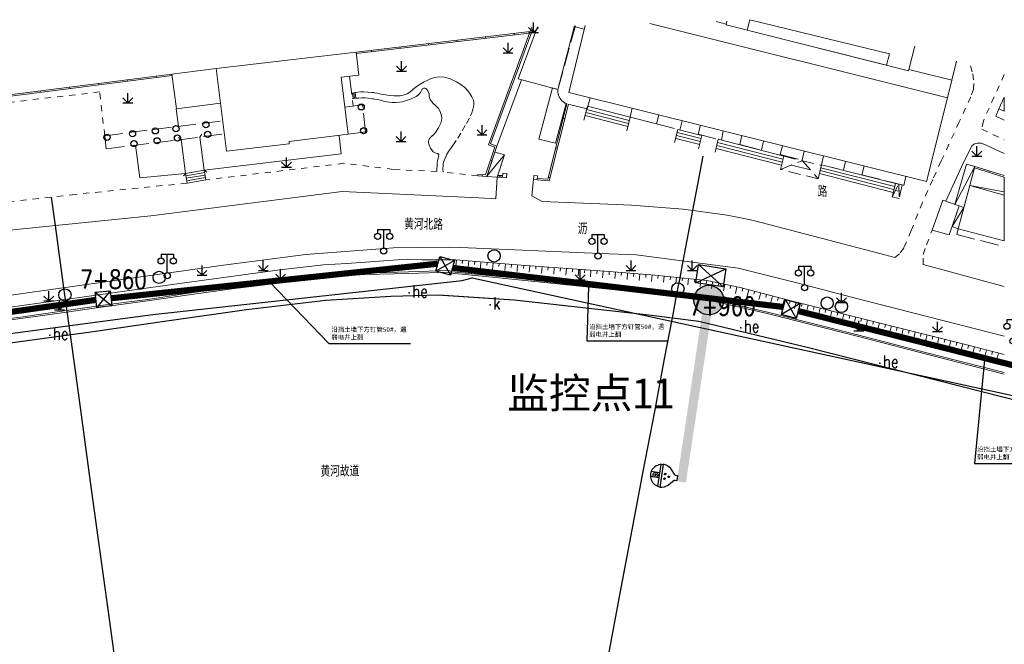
# Model space of a CAD drawing. Extents: x 39527407 to 39530665, y 3786466 to 3790957.
# Tile 36 of 113: x 39528922 to 39529083, y 3788134 to 3788236. Entities that reach past the tile are written whole.
import ezdxf
from ezdxf.enums import TextEntityAlignment as Align

# ---------------------------------------------------------------- set-up
doc = ezdxf.new("R2010")
doc.units = 0
doc.header["$PDSIZE"] = 0.2
for name, pattern in [('X0', [4, 3, -1]), ('X5', [3, 2, -1]), ('X6', [2, 1, -1])]:
    doc.linetypes.add(name, pattern=pattern)
doc.layers.get('0').update_dxf_attribs({"linetype": 'CONTINUOUS'})
for name, color, linetype in [('04-安保监控', 4, 'CONTINUOUS'), ('DLSS', 4, 'CONTINUOUS'), ('JCDL_DMX_F', 30, 'CONTINUOUS'), ('JCDL_JMDD_F', 231, 'CONTINUOUS'), ('JCDL_JMDX_F', 231, 'CONTINUOUS'), ('JCDL_JT_ZJ', 100, 'CONTINUOUS'), ('JCDL_JTD_F', 100, 'CONTINUOUS'), ('JCDL_JTX_F', 100, 'CONTINUOUS'), ('JCDL_SXX_F', 5, 'CONTINUOUS'), ('JMD', 6, 'CONTINUOUS'), ('SXSS', 5, 'CONTINUOUS'), ('ZBTZ', 3, 'CONTINUOUS'), ('zdh', 7, 'CONTINUOUS'), ('断面线', 2, 'CONTINUOUS'), ('水面监控', 7, 'CONTINUOUS'), ('综合管网', 1, 'CONTINUOUS')]:
    doc.layers.add(name, color=color, linetype=linetype)
for name, color, linetype, lineweight in [('JCDL_JMDX', 1, 'CONTINUOUS', 0), ('JCDL_SXX', 5, 'CONTINUOUS', 0), ('JCDL_ZBX', 3, 'CONTINUOUS', 0), ('QT_SYT_ZJ', 7, 'CONTINUOUS', 0), ('TEXTL_ZJ', 7, 'CONTINUOUS', 0)]:
    doc.layers.add(name, color=color, linetype=linetype, lineweight=lineweight)
doc.styles.add('HT', font='simhei.ttf')
doc.styles.add('HZ', font='rs', dxfattribs={"width": 0.8, "bigfont": 'hztxt'})
doc.linetypes.add('10422', pattern='A,2,[150,AAA.SHX,S=1,R=0,X=0,Y=1],2,[177,AAA.SHX,S=1,R=0,X=0,Y=0.8],1e-09', length=4)
doc.linetypes.add('X35', pattern='A,2,[150,AAA.SHX,S=1,R=0,X=0,Y=1],2,[177,AAA.SHX,S=1,R=0,X=0,Y=0.8],1e-09', length=4)
doc.linetypes.add('X67', pattern='A,1,[150,symbolx.shx,S=1,R=0,X=0,Y=1],2,[153,symbolx.shx,S=1,R=0,X=0,Y=0.8],2,[145,symbolx.shx,S=1,R=0,X=0,Y=0],0,[150,symbolx.shx,S=1,R=0,X=0,Y=1],2,[153,symbolx.shx,S=1,R=0,X=0,Y=0.8],2,[150,symbolx.shx,S=1,R=0,X=0,Y=1],0.5,-0.5,[146,symbolx.shx,S=1,R=0,X=0,Y=0],-0.5,0.5,[153,symbolx.shx,S=1,R=0,X=0,Y=0.8],1', length=12)

# ---------------------------------------------------------------- blocks, each defined once
blk = doc.blocks.new('3273002')
at = {"color": 0, "linetype": 'Continuous'}
blk.add_circle((0, 0), 0.5, dxfattribs=at)
blk = doc.blocks.new('5820000')
at = {"color": 0, "linetype": 'Continuous'}
blk.add_circle((0, 0), 1, dxfattribs=at)
blk = doc.blocks.new('9530003')
at = {"color": 0}
for p, q in [((-0.8, 0), (0.8, 0)), ((0, 0), (0, 1.6))]:
    blk.add_line(p, q, dxfattribs=at)
at = {"color": 0, "linetype": 'Continuous'}
for points in [[(0, 0), (-0.8, 0.8)], [(0, 0), (0.8, 0.8)]]:
    blk.add_lwpolyline(points, dxfattribs=at)
blk = doc.blocks.new('3521000')
at = {"color": 0}
for p, q in [((-1, 3.5), (1, 3.5)), ((0, 0.5), (0, 3.5))]:
    blk.add_line(p, q, dxfattribs=at)
at = {"color": 0, "linetype": 'Continuous', "flags": 128}
for points in [[(-1, 3.5), (-1, 2.9)], [(1, 3.5), (1, 2.9)]]:
    blk.add_lwpolyline(points, dxfattribs=at)
at = {"color": 0}
for centre in [(-1, 2.4), (1, 2.4), (0, 0)]:
    blk.add_circle(centre, 0.5, dxfattribs=at)
blk = doc.blocks.new('弱电井')
at = {"layer": '综合管网', "linetype": 'Continuous', "lineweight": 30}
for p, q in [((39505996.61, 3778252.25), (39506001.85, 3778241.73)), ((39506004.49, 3778249.61), (39505993.97, 3778244.37))]:
    blk.add_line(p, q, dxfattribs=at)
blk.add_lwpolyline([(39505996.61, 3778252.25), (39506004.49, 3778249.61), (39506001.85, 3778241.73), (39505993.97, 3778244.37)], close=True, dxfattribs=at)
blk = doc.blocks.new('A$C645879D4')
at = {"layer": '04-安保监控'}
h = blk.add_hatch(color=256, dxfattribs=at)
edge = h.paths.add_edge_path()
edge.add_arc((404, 404), 404, 0, 360)
blk.add_circle((404, 404), 404, dxfattribs=at)
blk = doc.blocks.new('A$C2CD672AE')
at = {"layer": '04-安保监控', "color": 6}
for p, q in [((3.16, 8.38), (1.14, 6.57)), ((3.16, 8.38), (3.16, 9.15)), ((3.16, 9.15), (4.84, 9.15)), ((4.84, 8.38), (4.84, 9.15)), ((4.84, 8.38), (6.85, 6.57)), ((0.1, 4.53), (0, 3.79)), ((0, 3.79), (8, 3.79)), ((0.34, 5.24), (0.1, 4.53)), ((1.14, 6.57), (0.34, 5.24)), ((6.85, 6.57), (7.66, 5.24)), ((7.66, 5.24), (7.9, 4.53)), ((7.9, 4.53), (8, 3.79)), ((0.31, 2.95), (7.69, 2.95)), ((3.16, 2.95), (3.16, 0.09)), ((4.84, 2.95), (4.84, 0.09))]:
    blk.add_line(p, q, dxfattribs=at)
for centre, major_axis, start_param, end_param in [((4, 3.79), (2.68, 2.68), 2.356194, 5.497787), ((3.26, 4.93), (0.188, 0.188), 6.28318530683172, 12.5663706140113), ((4.02, 6.27), (0.188, 0.188), 3.141593, 9.424778), ((4.85, 4.94), (0.188, 0.188), 3.141593, 9.424778), ((4, 1.71), (0.595, 0.595), 5.497787, 11.780972), ((4, 1.71), (0.161, 0.161), 5.497787, 11.780972)]:
    blk.add_ellipse(centre, major_axis=major_axis, ratio=1, start_param=start_param, end_param=end_param, dxfattribs=at)
for points in [[(3.03, 5.07), (3.49, 5.07), (2.99, 4.93), (3.52, 4.93)], [(3.03, 4.8), (3.49, 4.8), (2.99, 4.93), (3.52, 4.93)], [(3.12, 5.16), (3.39, 5.16), (3.03, 5.07), (3.49, 5.07)], [(3.12, 4.7), (3.39, 4.7), (3.03, 4.8), (3.49, 4.8)], [(3.26, 5.2), (3.26, 5.2), (3.12, 5.16), (3.39, 5.16)], [(3.26, 4.67), (3.26, 4.67), (3.12, 4.7), (3.39, 4.7)], [(3.79, 6.4), (4.25, 6.4), (3.76, 6.27), (4.29, 6.27)], [(3.79, 6.13), (4.25, 6.14), (3.76, 6.27), (4.29, 6.27)], [(3.89, 6.5), (4.16, 6.5), (3.79, 6.4), (4.25, 6.4)], [(3.89, 6.04), (4.16, 6.04), (3.79, 6.13), (4.25, 6.14)], [(4.02, 6.53), (4.02, 6.53), (3.89, 6.5), (4.16, 6.5)], [(4.02, 6), (4.02, 6), (3.89, 6.04), (4.16, 6.04)], [(4.62, 5.07), (5.08, 5.07), (4.59, 4.94), (5.12, 4.94)], [(4.62, 4.8), (5.09, 4.81), (4.59, 4.94), (5.12, 4.94)], [(4.72, 5.17), (4.99, 5.17), (4.62, 5.07), (5.08, 5.07)], [(4.72, 4.71), (4.99, 4.71), (4.62, 4.8), (5.09, 4.81)], [(4.85, 5.2), (4.85, 5.2), (4.72, 5.17), (4.99, 5.17)], [(4.86, 4.67), (4.86, 4.67), (4.72, 4.71), (4.99, 4.71)]]:
    blk.add_solid(points, dxfattribs=at)
blk = doc.blocks.new('A$C30C14BCC')
at = {"layer": '04-安保监控', "color": 2}
for p, q in [((0, 600), (400, 0)), ((0, 0), (400, 600))]:
    blk.add_line(p, q, dxfattribs=at)
at = {"layer": '04-安保监控', "color": 2, "ltscale": 12}
blk.add_lwpolyline([(0, 600), (400, 600), (400, 0), (0, 0)], close=True, dxfattribs=at)

msp = doc.modelspace()

# ---------------------------------------------------------------- linework, layer by layer
at = {"color": 9, "linetype": 'Continuous', "elevation": -38.58, "flags": 128}
msp.add_lwpolyline([(39528544.38863, 3788142.56071), (39528589.77988, 3788146.39236), (39528708.42517, 3788157.19587), (39528716.03372, 3788157.9629), (39528728.35855, 3788159.14714), (39528943.94426, 3788187.83495), (39528994.39861, 3788193.35469), (39528996.02612, 3788193.78543), (39529138.46752, 3788162.83557), (39529165.19701, 3788162.16328)], dxfattribs=at)
at = {"layer": 'DLSS', "color": 9, "linetype": 'X6', "lineweight": 0, "elevation": -38.58}
for points in [[(39529077.32892, 3788228.37752), (39529077.69188, 3788227.10782), (39529077.87284, 3788225.51369), (39529077.81297, 3788224.59949), (39529077.36669, 3788223.31768), (39529075.48346, 3788219.23949), (39529072.54295, 3788212.87918), (39529071.17304, 3788209.85887), (39529069.48792, 3788206.1145), (39529067.655, 3788201.52272), (39529066.43298, 3788198.66134), (39529065.73487, 3788197.73973), (39529065.00599, 3788197.13671)], [(39528991.309, 3788211.07272), (39528991.26722, 3788211.59723), (39528991.27339, 3788212.12337), (39528991.31661, 3788212.45634), (39528991.407, 3788212.77971), (39528991.60716, 3788213.31484), (39528991.82186, 3788213.84429), (39528991.89752, 3788214.00367), (39528991.987, 3788214.15572), (39528992.14786, 3788214.39366), (39528992.3173, 3788214.62558), (39528992.59989, 3788215.00657), (39528992.874, 3788215.39371), (39528993.66419, 3788216.57899), (39528994.41358, 3788217.79047), (39528995.10205, 3788218.99442), (39528995.748, 3788220.22171), (39528995.97699, 3788220.73076), (39528996.16007, 3788221.25806), (39528996.26238, 3788221.68751), (39528996.316, 3788222.12571), (39528996.30281, 3788222.45354), (39528996.22101, 3788222.77128), (39528995.96821, 3788223.34898), (39528995.654, 3788223.89572), (39528995.27898, 3788224.39371), (39528994.83879, 3788224.83515), (39528994.18271, 3788225.35061), (39528993.477, 3788225.79572), (39528992.46882, 3788226.26083), (39528991.40011, 3788226.56189), (39528990.66955, 3788226.61688), (39528989.947, 3788226.49572), (39528989.36575, 3788226.3031), (39528988.79858, 3788226.07232), (39528988.22134, 3788225.79253), (39528987.663, 3788225.47672), (39528986.96052, 3788224.99863), (39528986.3105, 3788224.45137), (39528985.88549, 3788224.11433), (39528985.412, 3788223.84971), (39528985.10669, 3788223.7223), (39528984.79346, 3788223.61584), (39528984.55299, 3788223.5548), (39528984.308, 3788223.51572), (39528983.81374, 3788223.48041), (39528983.31825, 3788223.48641), (39528982.60433, 3788223.54555), (39528981.895, 3788223.64572), (39528981.39489, 3788223.73994), (39528980.8983, 3788223.85123), (39528980.5338, 3788223.93053), (39528980.166, 3788223.99272), (39528979.93387, 3788224.02263), (39528979.70091, 3788224.04513), (39528979.01421, 3788224.09665), (39528978.327, 3788224.14072), (39528978.09153, 3788224.14618), (39528977.85626, 3788224.13497), (39528977.38764, 3788224.08761), (39528976.921, 3788224.02372)], [(39529082.843, 3788226.96576), (39529079.42793, 3788219.44358), (39529079.1783, 3788218.04422), (39529082.843, 3788216.2982)], [(39528935.26154, 3788224.13045), (39528920.312, 3788222.41272)], [(39528936.081, 3788216.99872), (39528935.26154, 3788224.13045)], [(39528977.063, 3788223.09672), (39528977.54695, 3788223.14314), (39528978.03231, 3788223.17122), (39528978.29394, 3788223.17217), (39528978.555, 3788223.15471), (39528979.12964, 3788223.09374), (39528979.70381, 3788223.02848), (39528979.9132, 3788223.00173), (39528980.122, 3788222.97071), (39528980.56734, 3788222.88765), (39528981.00761, 3788222.78089), (39528981.56463, 3788222.64249), (39528982.127, 3788222.52772), (39528982.56292, 3788222.46378), (39528983.00222, 3788222.43013), (39528983.59176, 3788222.42069), (39528984.181, 3788222.44172), (39528984.60313, 3788222.49728), (39528985.01353, 3788222.61068), (39528985.96013, 3788222.97559), (39528986.884, 3788223.39471), (39528987.28747, 3788223.66194), (39528987.60859, 3788224.02398), (39528987.82576, 3788224.45646), (39528987.87615, 3788224.55686), (39528987.95064, 3788224.64095), (39528988.04424, 3788224.70308), (39528988.15066, 3788224.73907), (39528988.26276, 3788224.74652), (39528988.373, 3788224.72492), (39528988.474, 3788224.67572), (39528988.57121, 3788224.59841), (39528988.65327, 3788224.50519), (39528988.76907, 3788224.32897), (39528988.866, 3788224.14172), (39528988.9864, 3788223.77936), (39528989.02863, 3788223.39986), (39528989.04775, 3788223.21538), (39528989.10222, 3788223.0381), (39528989.19, 3788222.87471), (39528989.32824, 3788222.6795), (39528989.47636, 3788222.49167), (39528989.62916, 3788222.31751), (39528989.791, 3788222.15172), (39528989.86193, 3788222.08578), (39528989.93568, 3788222.02303), (39528990.05772, 3788221.92098), (39528990.177, 3788221.81571), (39528990.54258, 3788221.41151), (39528990.82144, 3788220.94325), (39528990.99667, 3788220.44202), (39528991.067, 3788219.91571), (39528991.0329, 3788219.47934), (39528990.90517, 3788219.06068), (39528990.51573, 3788218.27254), (39528990.044, 3788217.53072), (39528989.76913, 3788217.20683), (39528989.44421, 3788216.93319), (39528989.20946, 3788216.72317), (39528989.028, 3788216.46572), (39528988.94242, 3788216.26374), (39528988.89855, 3788216.04881), (39528988.89813, 3788215.82946), (39528988.94118, 3788215.61436), (39528989.23099, 3788214.95581), (39528989.666, 3788214.38272), (39528989.85793, 3788214.22865), (39528990.08257, 3788214.12812), (39528990.32533, 3788214.08764), (39528990.38473, 3788214.0786), (39528990.44056, 3788214.05641), (39528990.48996, 3788214.02222), (39528990.53039, 3788213.97778), (39528990.55977, 3788213.92538), (39528990.5766, 3788213.8677), (39528990.58, 3788213.80772), (39528990.56186, 3788213.64453), (39528990.52633, 3788213.48422), (39528990.45257, 3788213.18684), (39528990.396, 3788212.88572), (39528990.33677, 3788212.45614), (39528990.29475, 3788212.02454), (39528990.26922, 3788211.58146), (39528990.261, 3788211.13772)], [(39528990.261, 3788211.13772), (39528983.136, 3788211.50672), (39528975.091, 3788212.49772), (39528952.6, 3788209.78472)], [(39528996.927, 3788210.44372), (39528991.309, 3788211.07272)], [(39528949.4747, 3788209.24674), (39528931.269, 3788207.43072), (39528920.277, 3788206.16772), (39528920.191, 3788207.42872), (39528914.416, 3788206.76272), (39528910.83941, 3788206.20549)], [(39529069.61274, 3788195.99957), (39529069.61274, 3788197.62596), (39529070.16402, 3788199.20478), (39529071.088, 3788201.60672)]]:
    msp.add_lwpolyline(points, dxfattribs=at)
at = {"layer": 'DLSS', "color": 9, "linetype": 'Continuous', "lineweight": 20, "elevation": -38.58}
for points in [[(39528999.91, 3788206.71072), (39529000.11793, 3788210.24632)], [(39529006.046, 3788209.84972), (39529005.78434, 3788207.18421), (39529007.43599, 3788206.24471), (39529019.51531, 3788205.78707), (39529022.032, 3788205.69171), (39529030.45299, 3788204.99772), (39529037.61399, 3788204.02172), (39529041.411, 3788203.29571), (39529043.19125, 3788202.83101), (39529062.55468, 3788197.77658), (39529065.00599, 3788197.13671)], [(39528997.11052, 3788206.84358), (39528974.795, 3788207.90272), (39528943.607, 3788203.91672), (39528911.412, 3788200.65572), (39528910.83692, 3788206.22963)], [(39528999.91, 3788206.71072), (39528997.11052, 3788206.84358)], [(39528994.11535, 3788198.75811), (39528992.349, 3788198.83371), (39528983.16899, 3788198.72072), (39528968.86799, 3788197.61471), (39528955.461, 3788195.87372), (39528870.28099, 3788183.85872), (39528857.875, 3788182.10071), (39528832.843, 3788178.15314)], [(39529082.843, 3788184.281), (39529057.90699, 3788190.66371), (39529049.19899, 3788192.92571), (39529039.428, 3788195.37171), (39529022.80799, 3788197.55272), (39529016.90499, 3788197.78272), (39528994.11535, 3788198.75811)], [(39529069.61274, 3788195.99957), (39529082.843, 3788192.39842)]]:
    msp.add_lwpolyline(points, dxfattribs=at)
at = {"layer": 'JCDL_DMX_F', "color": 9, "linetype": 'X35', "lineweight": 0, "elevation": -38.58}
for points in [[(39528948.11563, 3788218.52387), (39528947.75253, 3788221.38895)], [(39529022.14474, 3788221.46888), (39529021.7996, 3788220.03657), (39529026.12466, 3788218.91912)], [(39528974.31924, 3788217.05129), (39528974.683, 3788214.03472)], [(39528941.811, 3788210.10571), (39528941.08195, 3788215.43883)], [(39528974.683, 3788214.03472), (39528952.327, 3788211.37072)], [(39528949.24873, 3788210.83138), (39528941.811, 3788210.10571)], [(39528916.15573, 3788186.33649), (39528922.76639, 3788187.22071), (39528928.72087, 3788188.07388), (39528935.86339, 3788189.09884), (39528943.0707, 3788190.04583), (39528949.83963, 3788191.05549), (39528956.85485, 3788192.03322), (39528964.02762, 3788192.90157), (39528971.34419, 3788193.77025), (39528972.60717, 3788193.92602), (39528978.53292, 3788194.33996), (39528985.67235, 3788194.53547), (39528992.15471, 3788194.75289), (39528992.57203, 3788194.59004)], [(39529082.843, 3788178.11784), (39529071.82786, 3788180.91905), (39529058.83063, 3788184.27766), (39529043.91835, 3788188.04497), (39529032.92671, 3788190.55324), (39529023.55958, 3788191.44563), (39529006.22563, 3788193.22972), (39528999.28591, 3788193.9105), (39528992.64027, 3788194.5634), (39528992.57203, 3788194.59004)]]:
    msp.add_lwpolyline(points, dxfattribs=at)
at = {"layer": 'JCDL_JMDX', "color": 9, "linetype": 'Continuous', "lineweight": 0, "elevation": -38.58}
for points in [[(39528977.1269, 3788230.38959), (39529005.39714, 3788233.70728)], [(39529005.39714, 3788233.70728), (39528998.70312, 3788215.52995)], [(39529005.76612, 3788234.70924), (39529005.49402, 3788233.97036)], [(39528947.0359, 3788227.04372), (39528908.9363, 3788222.21535)], [(39528976.63609, 3788223.04524), (39528976.52387, 3788223.97583)], [(39528976.83465, 3788223.06918), (39528976.72244, 3788223.99977)], [(39528977.03321, 3788223.09312), (39528976.921, 3788224.02372)], [(39529006.63799, 3788209.78871), (39529008.57556, 3788209.64824), (39529011.73697, 3788222.14796)], [(39529014.56367, 3788220.76312), (39529021.55051, 3788218.96434)], [(39529014.68683, 3788221.24772), (39529021.66368, 3788219.45151)], [(39529014.44051, 3788220.27853), (39529021.43733, 3788218.47717)], [(39529029.47814, 3788217.50559), (39529033.39897, 3788216.547)], [(39529029.23225, 3788216.53625), (39529033.15633, 3788215.57687)], [(39529029.35519, 3788217.02092), (39529033.27765, 3788216.06194)], [(39529036.03488, 3788215.90007), (39529046.73113, 3788213.15828)], [(39528998.4061, 3788210.35804), (39529000.03714, 3788215.29558)], [(39528998.70312, 3788215.52995), (39528999.72442, 3788215.14605)], [(39529035.80839, 3788214.9258), (39529046.4954, 3788212.18638)], [(39529035.92164, 3788215.41294), (39529046.61327, 3788212.67233)], [(39529001.286, 3788213.85672), (39528998.44182, 3788210.40144)], [(39528952.39643, 3788210.96732), (39528949.31658, 3788210.43717)], [(39529052.7994, 3788211.29223), (39529064.83892, 3788208.2415)], [(39529052.90956, 3788211.78012), (39529064.9611, 3788208.72635)], [(39529074.78479, 3788205.79247), (39529078.018, 3788211.97371)], [(39529077.95526, 3788211.73145), (39529082.843, 3788210.22118)], [(39528952.46429, 3788210.57312), (39528949.38444, 3788210.04297)], [(39528952.53214, 3788210.17892), (39528949.45229, 3788209.64877)], [(39528952.6, 3788209.78472), (39528949.52015, 3788209.25456)], [(39528996.927, 3788210.44372), (39528996.94167, 3788210.69328)], [(39528996.927, 3788210.44372), (39528998.4061, 3788210.35804)], [(39528998.44182, 3788210.40144), (39528998.4061, 3788210.35804)], [(39529000.09068, 3788210.24685), (39529000.974, 3788210.22971)], [(39529052.68924, 3788210.80434), (39529064.71675, 3788207.75666)], [(39529082.843, 3788207.81361), (39529077.20958, 3788208.85227)], [(39529074.31436, 3788202.1708), (39529076.2564, 3788205.27183)]]:
    msp.add_lwpolyline(points, dxfattribs=at)
at = {"layer": 'JCDL_JMDX', "color": 9, "linetype": 'X0', "lineweight": 0, "elevation": -38.58}
for points in [[(39529015.26984, 3788223.18075), (39529014.811, 3788221.38572), (39529011.43802, 3788222.22208), (39529011.35599, 3788222.24072), (39529011.08428, 3788222.38003), (39529010.91497, 3788222.49324), (39529010.75672, 3788222.62146), (39529010.68216, 3788222.69086), (39529010.61085, 3788222.76359), (39529010.54294, 3788222.83951), (39529010.47858, 3788222.91846), (39529010.41789, 3788223.00027), (39529010.36101, 3788223.08477), (39529010.30805, 3788223.17179), (39529010.25913, 3788223.26113), (39529010.21434, 3788223.35262), (39529010.17379, 3788223.44606), (39529010.13755, 3788223.54126), (39529010.10435, 3788223.64287), (39529010.07832, 3788223.73613), (39529010.05545, 3788223.83539), (39529010.03714, 3788223.93559), (39529010.02344, 3788224.03652), (39529010.01436, 3788224.13798), (39529010.00994, 3788224.23975), (39529010.01017, 3788224.34161), (39529010.01506, 3788224.44335), (39529010.02499, 3788224.54472), (39529012.83, 3788234.75472), (39529014.30525, 3788234.38102)], [(39529012.83, 3788234.75472), (39529012.87298, 3788234.92128)], [(39528976.0206, 3788226.70867), (39528976.60743, 3788221.84224)], [(39528978.129, 3788222.02571), (39528975.23735, 3788221.67702)], [(39528978.617, 3788217.61072), (39528978.129, 3788222.02571)], [(39529081.974, 3788221.38671), (39529081.4336, 3788220.20455), (39529082.843, 3788219.55361)], [(39528936.081, 3788216.99872), (39528955.31802, 3788219.43663)], [(39529026.47691, 3788220.39016), (39529026.12466, 3788218.91912), (39529029.90451, 3788217.92532), (39529030.26333, 3788219.44733)], [(39528975.774, 3788217.22672), (39528978.617, 3788217.61072)], [(39529033.25257, 3788218.703), (39529032.89599, 3788217.26303), (39529036.69014, 3788216.27498), (39529037.00332, 3788217.76906)], [(39528936.315, 3788214.83472), (39528936.081, 3788216.99872)], [(39528936.315, 3788214.83472), (39528955.59163, 3788217.27765)], [(39529040.04457, 3788217.01178), (39529039.68077, 3788215.54759), (39529043.21431, 3788214.61274), (39529043.58369, 3788216.13053)], [(39529046.65345, 3788215.36616), (39529046.293, 3788213.91102), (39529049.85146, 3788213.02473), (39529050.20649, 3788214.48144)], [(39529053.35237, 3788213.69811), (39529053.01517, 3788212.24788), (39529056.59001, 3788211.35207), (39529056.92502, 3788212.80851)], [(39529059.95634, 3788212.05371), (39529059.59524, 3788210.61999), (39529066.45103, 3788208.89802), (39529066.77148, 3788210.35672)], [(39529075.33499, 3788201.81072), (39529075.099, 3788200.89571), (39529082.843, 3788198.85729)]]:
    msp.add_lwpolyline(points, dxfattribs=at)
at = {"layer": 'JCDL_JMDX', "color": 9, "linetype": 'X5', "lineweight": 0, "elevation": -38.58}
for points in [[(39529046.32981, 3788211.5037), (39529046.85622, 3788213.67399), (39529052.9938, 3788212.15326), (39529052.49516, 3788209.94477), (39529046.32981, 3788211.5037)], [(39529046.32981, 3788211.5037), (39529049.92501, 3788212.91362), (39529052.49516, 3788209.94477)], [(39529065.08626, 3788209.22301), (39529066.18894, 3788208.96385), (39529065.6852, 3788206.75294), (39529064.53888, 3788207.05083), (39529065.08626, 3788209.22301)], [(39529064.53888, 3788207.05083), (39529065.6376, 3788209.09343), (39529065.6852, 3788206.75294)]]:
    msp.add_lwpolyline(points, dxfattribs=at)
at = {"layer": 'JCDL_JMDX', "color": 9, "linetype": 'X67', "lineweight": 0, "elevation": -38.58}
for points in [[(39528832.843, 3788170.71941), (39528846.78883, 3788172.73452), (39528875.87809, 3788176.9464), (39528892.15163, 3788179.13787), (39528902.78863, 3788180.61652), (39528915.09334, 3788182.40818), (39528922.24827, 3788183.3608), (39528933.80215, 3788184.96701), (39528946.20778, 3788186.75721), (39528959.19593, 3788188.56633), (39528972.15803, 3788190.11916), (39528982.75405, 3788190.7814), (39528990.58084, 3788190.97211), (39528991.2165, 3788190.92916)], [(39528991.2165, 3788190.92916), (39529002.88224, 3788190.14097), (39529024.83151, 3788187.70449), (39529033.00544, 3788186.68419), (39529050.68838, 3788182.43744), (39529068.88819, 3788177.90338), (39529082.843, 3788174.28322)]]:
    msp.add_lwpolyline(points, dxfattribs=at)
at = {"layer": 'JCDL_JMDX_F', "color": 9, "linetype": 'Continuous', "lineweight": 0, "elevation": -38.58}
for points in [[(39528977.09886, 3788230.63801), (39529005.49402, 3788233.97036)], [(39529006.03549, 3788234.71728), (39528999.02353, 3788215.67659)], [(39529002.89699, 3788233.41387), (39529002.86785, 3788233.66217)], [(39528988.92471, 3788231.77413), (39528988.89557, 3788232.02243)], [(39528993.58214, 3788232.32071), (39528993.553, 3788232.56901)], [(39528998.23956, 3788232.86729), (39528998.21042, 3788233.11559)], [(39528979.60986, 3788230.68098), (39528979.58072, 3788230.92927)], [(39528984.26729, 3788231.22756), (39528984.23815, 3788231.47585)], [(39528947.06733, 3788226.7957), (39528909.21005, 3788221.99804)], [(39528935.08738, 3788225.52948), (39528935.11881, 3788225.28146)], [(39528939.82156, 3788226.12944), (39528939.85299, 3788225.88143)], [(39528944.55574, 3788226.72941), (39528944.58717, 3788226.48139)], [(39528925.61901, 3788224.32955), (39528925.65044, 3788224.08154)], [(39528930.35319, 3788224.92952), (39528930.38462, 3788224.6815)], [(39528976.921, 3788224.02372), (39528976.35264, 3788223.95518)], [(39528977.063, 3788223.09672), (39528976.46485, 3788223.02459)], [(39529006.65536, 3788210.03811), (39529008.38459, 3788209.91274), (39529011.49432, 3788222.20813)], [(39529014.25119, 3788219.53362), (39529014.83557, 3788221.83295)], [(39529014.83557, 3788221.83295), (39529021.7996, 3788220.03657)], [(39529011.12398, 3788219.72427), (39529010.88161, 3788219.78557)], [(39529021.7996, 3788220.03657), (39529021.27799, 3788217.79127)], [(39529029.06318, 3788215.86973), (39529029.60461, 3788218.00417)], [(39529029.60461, 3788218.00417), (39529033.51898, 3788217.02684)], [(39529033.51898, 3788217.02684), (39529032.96911, 3788214.82832)], [(39529035.66036, 3788214.28899), (39529036.15445, 3788216.41448)], [(39529036.15445, 3788216.41448), (39529046.85622, 3788213.67399)], [(39528998.22771, 3788210.61765), (39528999.72442, 3788215.14605)], [(39528999.02353, 3788215.67659), (39529000.03714, 3788215.29558)], [(39529009.9181, 3788214.95642), (39529009.67573, 3788215.01772)], [(39528999.26156, 3788212.94902), (39528999.02419, 3788213.02748)], [(39529046.85622, 3788213.67399), (39529046.32981, 3788211.5037)], [(39528952.32858, 3788211.36153), (39528949.24873, 3788210.83138)], [(39528952.6, 3788209.78472), (39528952.327, 3788211.37072)], [(39529048.12741, 3788212.20866), (39529051.21009, 3788211.4292)], [(39529052.49516, 3788209.94477), (39529053.01517, 3788212.24788)], [(39529053.01517, 3788212.24788), (39529065.08626, 3788209.22301)], [(39529078.01835, 3788211.97361), (39529078.018, 3788211.97371)], [(39529078.01835, 3788211.97361), (39529082.843, 3788210.48284)], [(39529080.34383, 3788210.9934), (39529080.41764, 3788211.23226)], [(39528949.52015, 3788209.25456), (39528949.24715, 3788210.84057)], [(39528996.94167, 3788210.69328), (39528998.22771, 3788210.61765)], [(39528997.67696, 3788210.40028), (39528997.6916, 3788210.64918)], [(39529000.17295, 3788210.4953), (39529000.99449, 3788210.47936)], [(39529000.53234, 3788210.23828), (39529000.53719, 3788210.48823)], [(39529001.663, 3788210.81671), (39529001.60799, 3788210.14672), (39529000.974, 3788210.22971), (39529001.02647, 3788210.86896), (39529001.663, 3788210.81671)], [(39529006.08999, 3788210.48172), (39529006.046, 3788209.84972), (39529006.63799, 3788209.78871), (39529006.68337, 3788210.44041), (39529006.08999, 3788210.48172)], [(39529008.71222, 3788210.18857), (39529008.46985, 3788210.24987)], [(39529065.08626, 3788209.22301), (39529064.52399, 3788206.99172)], [(39529065.08824, 3788208.07213), (39529065.6614, 3788207.92318)]]:
    msp.add_lwpolyline(points, dxfattribs=at)
at = {"layer": 'JCDL_JTX_F', "color": 9, "linetype": 'Continuous', "lineweight": 0, "elevation": -38.58}
for points in [[(39528948.54389, 3788216.38449), (39528948.09244, 3788216.71925)], [(39528949.24873, 3788210.83138), (39528948.54389, 3788216.38449)], [(39528951.9032, 3788217.26909), (39528951.61793, 3788216.77406)], [(39528951.61793, 3788216.77406), (39528952.327, 3788211.37072)], [(39528952.327, 3788211.37072), (39528952.71763, 3788211.05862)], [(39528948.93663, 3788210.44074), (39528949.24873, 3788210.83138)]]:
    msp.add_lwpolyline(points, dxfattribs=at)
at = {"layer": 'JCDL_SXX', "color": 9, "linetype": 'Continuous', "lineweight": 0, "elevation": -38.58}
for points in [[(39528993.36207, 3788196.72372), (39528992.73189, 3788196.77329), (39528987.86622, 3788196.77329), (39528985.44231, 3788196.87119), (39528975.58129, 3788196.1588), (39528971.76474, 3788195.91979), (39528964.67135, 3788195.13752), (39528947.92786, 3788192.85921), (39528932.35607, 3788190.64368), (39528915.94209, 3788188.38505), (39528894.11856, 3788185.30739), (39528878.25769, 3788183.01119), (39528867.14383, 3788181.44988), (39528861.508, 3788180.61546), (39528848.18643, 3788178.60722), (39528832.843, 3788176.25072)], [(39529082.843, 3788181.30366), (39529076.48635, 3788182.91547), (39529060.43773, 3788186.96816), (39529047.86649, 3788190.09876), (39529039.74661, 3788192.26069), (39529034.31467, 3788193.39409), (39529025.82987, 3788194.24756), (39529018.36796, 3788194.81903), (39529004.00665, 3788195.88638), (39528993.36207, 3788196.72372)], [(39528993.46572, 3788196.71557), (39528993.38713, 3788195.71649)], [(39528994.46264, 3788196.63715), (39528994.42343, 3788196.13869)], [(39528995.45956, 3788196.55873), (39528995.37852, 3788195.52849)], [(39528996.45648, 3788196.4803), (39528996.41727, 3788195.98184)], [(39528997.4534, 3788196.40188), (39528997.36991, 3788195.34049)], [(39528998.45032, 3788196.32346), (39528998.41111, 3788195.825)], [(39528999.44724, 3788196.24504), (39528999.3616, 3788195.1563)], [(39529000.44416, 3788196.16662), (39529000.40495, 3788195.66816)], [(39529001.44108, 3788196.08819), (39529001.35608, 3788195.00759)], [(39529002.438, 3788196.00977), (39529002.39879, 3788195.51131)], [(39529003.43492, 3788195.93135), (39529003.35056, 3788194.85889)], [(39529004.43198, 3788195.85476), (39529004.39492, 3788195.35614)], [(39529005.42923, 3788195.78065), (39529005.34965, 3788194.70984)], [(39529006.42648, 3788195.70653), (39529006.38942, 3788195.20791)], [(39529007.42373, 3788195.63242), (39529007.34411, 3788194.56114)], [(39529008.42098, 3788195.5583), (39529008.38392, 3788195.05967)], [(39529009.41823, 3788195.48418), (39529009.33868, 3788194.41381)], [(39529010.41548, 3788195.41007), (39529010.37842, 3788194.91144)], [(39529011.41273, 3788195.33595), (39529011.33344, 3788194.26906)], [(39529012.40998, 3788195.26183), (39529012.37292, 3788194.76321)], [(39529013.40723, 3788195.18772), (39529013.3282, 3788194.12431)], [(39529014.40448, 3788195.1136), (39529014.36742, 3788194.61498)], [(39529015.40173, 3788195.03948), (39529015.32295, 3788193.97957)], [(39529016.39898, 3788194.96537), (39529016.36192, 3788194.46674)], [(39529017.39623, 3788194.89125), (39529017.31771, 3788193.83482)], [(39529018.39347, 3788194.81708), (39529018.35529, 3788194.31854)], [(39529019.39055, 3788194.74072), (39529019.3101, 3788193.69024)], [(39529020.38763, 3788194.66435), (39529020.34945, 3788194.16581)], [(39529021.38471, 3788194.58799), (39529021.30458, 3788193.54161)], [(39529022.38179, 3788194.51163), (39529022.34361, 3788194.01309)], [(39529023.37887, 3788194.43527), (39529023.29884, 3788193.39023)], [(39529024.37595, 3788194.35891), (39529024.33777, 3788193.86037)], [(39529025.37304, 3788194.28255), (39529025.2931, 3788193.23886)], [(39529026.36898, 3788194.19333), (39529026.31893, 3788193.69584)], [(39529027.36396, 3788194.09325), (39529027.26207, 3788193.08034)], [(39529028.35893, 3788193.99317), (39529028.30889, 3788193.49568)], [(39529029.35391, 3788193.89308), (39529029.25062, 3788192.86621)], [(39529030.34889, 3788193.793), (39529030.29885, 3788193.29551)], [(39529031.34387, 3788193.69292), (39529031.23918, 3788192.65209)], [(39529032.33885, 3788193.59283), (39529032.28881, 3788193.09534)], [(39529033.33383, 3788193.49275), (39529033.22629, 3788192.42366)], [(39529034.32858, 3788193.39118), (39529034.22645, 3788192.90173)], [(39529035.3075, 3788193.18693), (39529035.0787, 3788192.09037)], [(39529036.28642, 3788192.98267), (39529036.18429, 3788192.49321)], [(39529037.26533, 3788192.77842), (39529037.03482, 3788191.67366)], [(39529038.24425, 3788192.57416), (39529038.14212, 3788192.0847)], [(39529039.22317, 3788192.36991), (39529038.98862, 3788191.24583)], [(39529040.19623, 3788192.14098), (39529040.06759, 3788191.65781)], [(39529041.16257, 3788191.88369), (39529040.86672, 3788190.77252)], [(39529042.1289, 3788191.6264), (39529042.00026, 3788191.14323)], [(39529043.09524, 3788191.36911), (39529042.80625, 3788190.28374)], [(39529044.06157, 3788191.11182), (39529043.93293, 3788190.62866)], [(39529045.0279, 3788190.85454), (39529044.74471, 3788189.79092)], [(39529045.99424, 3788190.59725), (39529045.8656, 3788190.11408)], [(39529046.96057, 3788190.33996), (39529046.68145, 3788189.2916)], [(39529047.92716, 3788190.08365), (39529047.80634, 3788189.59847)], [(39529048.89753, 3788189.842), (39529048.63503, 3788188.78794)], [(39529049.86789, 3788189.60035), (39529049.74706, 3788189.11517)], [(39529050.83825, 3788189.3587), (39529050.57177, 3788188.28862)], [(39529051.80862, 3788189.11706), (39529051.68779, 3788188.63187)], [(39529052.77898, 3788188.87541), (39529052.50851, 3788187.7893)], [(39529053.74935, 3788188.63376), (39529053.62852, 3788188.14858)], [(39529054.71971, 3788188.39211), (39529054.44525, 3788187.28998)], [(39529055.69007, 3788188.15046), (39529055.56925, 3788187.66528)], [(39529056.66044, 3788187.90882), (39529056.38199, 3788186.79067)], [(39529057.6308, 3788187.66717), (39529057.50998, 3788187.18199)], [(39529058.60116, 3788187.42552), (39529058.33114, 3788186.34121)], [(39529059.57153, 3788187.18387), (39529059.4507, 3788186.69869)], [(39529060.54181, 3788186.94188), (39529060.2794, 3788185.90274)], [(39529061.51137, 3788186.69704), (39529061.38895, 3788186.21226)], [(39529062.48093, 3788186.4522), (39529062.23125, 3788185.46346)], [(39529063.4505, 3788186.20736), (39529063.32808, 3788185.72258)], [(39529064.42006, 3788185.96252), (39529064.1823, 3788185.02101)], [(39529065.38962, 3788185.71768), (39529065.2672, 3788185.2329)], [(39529066.35919, 3788185.47284), (39529066.11896, 3788184.52155)], [(39529067.32875, 3788185.228), (39529067.20633, 3788184.74322)], [(39529068.29831, 3788184.98316), (39529068.05562, 3788184.02209)], [(39529069.26788, 3788184.73832), (39529069.14546, 3788184.25354)], [(39529070.23744, 3788184.49348), (39529069.99228, 3788183.52263)], [(39529071.20701, 3788184.24864), (39529071.08459, 3788183.76386)], [(39529072.17657, 3788184.0038), (39529071.92893, 3788183.02316)], [(39529073.14613, 3788183.75896), (39529073.02371, 3788183.27418)], [(39529074.1157, 3788183.51412), (39529073.86559, 3788182.5237)], [(39529075.08526, 3788183.26928), (39529074.96284, 3788182.7845)], [(39529076.05482, 3788183.02444), (39529075.79985, 3788182.01477)], [(39529077.02425, 3788182.77908), (39529076.90244, 3788182.29514)], [(39529077.99358, 3788182.53329), (39529077.733, 3788181.49804)], [(39529078.96291, 3788182.28751), (39529078.84195, 3788181.80695)], [(39529079.93223, 3788182.04172), (39529079.66537, 3788180.98152)], [(39529080.90156, 3788181.79593), (39529080.78145, 3788181.31876)], [(39529081.87088, 3788181.55015), (39529081.59774, 3788180.46501)]]:
    msp.add_lwpolyline(points, dxfattribs=at)
at = {"layer": 'JCDL_SXX_F', "color": 9, "linetype": 'Continuous', "lineweight": 0, "elevation": -38.58}
for points in [[(39528992.65885, 3788194.82452), (39528992.1977, 3788195.00448), (39528985.66474, 3788194.78536), (39528978.52078, 3788194.58972), (39528972.58314, 3788194.17496), (39528971.31415, 3788194.01844), (39528963.99786, 3788193.14979), (39528956.82257, 3788192.28114), (39528949.80394, 3788191.30293), (39528943.03597, 3788190.29342), (39528935.82935, 3788189.34651), (39528928.68539, 3788188.32135), (39528922.73209, 3788187.46835), (39528916.12079, 3788186.58405)], [(39529082.843, 3788178.37584), (39529071.88985, 3788181.16125), (39529058.89252, 3788184.51988), (39529043.97678, 3788188.28806), (39529032.96654, 3788190.80057), (39529023.58424, 3788191.69441), (39529006.25063, 3788193.47847), (39528999.31033, 3788194.1593), (39528992.69903, 3788194.80884), (39528992.65885, 3788194.82452)]]:
    msp.add_lwpolyline(points, dxfattribs=at)
at = {"layer": 'JCDL_ZBX', "color": 9, "linetype": 'Continuous', "lineweight": 0, "elevation": -38.58}
for points in [[(39529004.09847, 3788226.13423), (39529000.03714, 3788215.29558)], [(39529000.03714, 3788215.29559), (39529000.03714, 3788215.29558)], [(39529082.843, 3788214.09725), (39529079.79983, 3788215.49288), (39529079.09455, 3788215.76388), (39529078.47065, 3788215.76388), (39529077.96097, 3788215.68594), (39529077.52161, 3788215.35235), (39529075.86257, 3788211.89415), (39529073.28044, 3788206.32625)]]:
    msp.add_lwpolyline(points, dxfattribs=at)
at = {"layer": 'JMD', "color": 9, "linetype": 'Continuous', "lineweight": 0, "elevation": -38.58}
for points in [[(39529037.474, 3788235.06272), (39529067.207, 3788227.56972), (39529067.26064, 3788227.78381), (39529074.26905, 3788226.0282), (39529073.56499, 3788223.19772), (39529024.99267, 3788235.28287)], [(39529024.99267, 3788235.28287), (39529073.56499, 3788223.19772)], [(39529037.58097, 3788235.65845), (39529037.463, 3788235.17872), (39529035.83352, 3788235.60631)], [(39529035.83352, 3788235.60631), (39529037.463, 3788235.17872), (39529037.50176, 3788235.16854), (39529037.474, 3788235.06272)], [(39529041.349, 3788235.91872), (39529064.086, 3788230.34571), (39529063.61457, 3788228.47504), (39529040.91476, 3788234.19562), (39529041.349, 3788235.91872)], [(39529012.72638, 3788234.9169), (39529010.02499, 3788224.54472), (39529003.515, 3788226.29072), (39529006.69588, 3788234.73698)], [(39529073.56499, 3788223.19772), (39529070.161, 3788209.51272), (39529011.772, 3788224.05172), (39529014.48951, 3788234.96951)], [(39528974.65053, 3788226.54346), (39528975.774, 3788217.22672), (39528966.146, 3788216.06572), (39528966.191, 3788215.68672), (39528955.949, 3788214.45772), (39528954.2383, 3788227.95648), (39528977.09886, 3788230.63801), (39528977.522, 3788226.88972), (39528974.65053, 3788226.54346)], [(39529075.05257, 3788229.17817), (39529074.26905, 3788226.0282), (39529067.28099, 3788227.77872), (39529068.23974, 3788231.57442)], [(39528954.2383, 3788227.95648), (39528954.95493, 3788222.30171), (39528947.81563, 3788221.39694), (39528947.0359, 3788227.04372), (39528954.2383, 3788227.95648)], [(39529011.35599, 3788222.24072), (39529009.6, 3788215.78772), (39529006.902, 3788216.41271), (39529009.11478, 3788224.78884), (39529010.02499, 3788224.54472), (39529010.01506, 3788224.44335), (39529010.01017, 3788224.34161), (39529010.00994, 3788224.23975), (39529010.01436, 3788224.13798), (39529010.02344, 3788224.03652), (39529010.03714, 3788223.93559), (39529010.05545, 3788223.83539), (39529010.07832, 3788223.73613), (39529010.10571, 3788223.63801), (39529010.13755, 3788223.54126), (39529010.17379, 3788223.44606), (39529010.21434, 3788223.35262), (39529010.25913, 3788223.26113), (39529010.30805, 3788223.17179), (39529010.36101, 3788223.08477), (39529010.41789, 3788223.00027), (39529010.44699, 3788222.96071), (39529010.47858, 3788222.91846), (39529010.54294, 3788222.83951), (39529010.61085, 3788222.76359), (39529010.68216, 3788222.69086), (39529010.75672, 3788222.62146), (39529010.83438, 3788222.55554), (39529010.91497, 3788222.49324), (39529010.99833, 3788222.4347), (39529011.08428, 3788222.38003), (39529011.17263, 3788222.32935), (39529011.26322, 3788222.28276), (39529011.35599, 3788222.24072)], [(39529082.843, 3788223.28748), (39529082.843, 3788220.98547), (39529081.974, 3788221.38671), (39529082.843, 3788223.28748)], [(39528998.4061, 3788210.35804), (39528999.05891, 3788212.33453), (39528999.71172, 3788214.31101), (39529001.286, 3788213.85672), (39529000.09068, 3788210.24685), (39528998.42722, 3788210.35665), (39528998.4061, 3788210.35804)], [(39529077.20958, 3788208.85227), (39529076.2564, 3788205.27183), (39529075.50226, 3788205.5379), (39529074.78479, 3788205.79247), (39529076.663, 3788212.36172), (39529078.018, 3788211.97371), (39529077.95526, 3788211.73145), (39529077.20958, 3788208.85227)], [(39529082.843, 3788210.22119), (39529082.843, 3788207.32282), (39529077.20958, 3788208.85227), (39529077.95526, 3788211.73145), (39529082.843, 3788210.22119)], [(39529082.843, 3788207.32282), (39529082.843, 3788199.8201), (39529075.33499, 3788201.81072), (39529077.20958, 3788208.85227), (39529082.843, 3788207.32282)], [(39529075.50226, 3788205.5379), (39529073.837, 3788200.81772), (39529071.088, 3788201.60672), (39529072.8, 3788206.49672), (39529075.50226, 3788205.5379)], [(39529076.2564, 3788205.27183), (39529075.33499, 3788201.81072), (39529074.31436, 3788202.1708), (39529075.50226, 3788205.5379), (39529076.2564, 3788205.27183)]]:
    msp.add_lwpolyline(points, dxfattribs=at)
at = {"layer": 'SXSS', "color": 9, "linetype": '10422', "flags": 128}
msp.add_lwpolyline([(39529158.99219, 3788155.00221), (39529154.61133, 3788156.12167), (39529139.59664, 3788160.06119), (39529139.20828, 3788160.09122), (39529138.62708, 3788159.93231), (39529134.56702, 3788158.64931), (39529133.72248, 3788158.51672), (39529132.81762, 3788158.6252), (39529113.18757, 3788163.5065), (39529112.13112, 3788164.12733), (39529111.17086, 3788164.90968), (39529109.52931, 3788166.4485), (39529108.36236, 3788167.42696), (39529107.39602, 3788168.07286), (39529082.843, 3788174.28322), (39529050.68838, 3788182.43744), (39529033.00544, 3788186.68419), (39529028.68519, 3788187.22346), (39529024.83151, 3788187.70449), (39529002.88224, 3788190.14097), (39528990.58084, 3788190.97211), (39528982.75405, 3788190.7814), (39528972.15803, 3788190.11916), (39528959.19593, 3788188.56633), (39528946.20778, 3788186.75721), (39528933.80215, 3788184.96701), (39528922.24827, 3788183.3608), (39528915.09334, 3788182.40818), (39528892.15162, 3788179.13787), (39528875.87809, 3788176.9464), (39528846.78883, 3788172.73452), (39528829.93699, 3788170.24171), (39528828.996, 3788169.85872), (39528827.07636, 3788168.21651), (39528825.51229, 3788167.02725), (39528824.41071, 3788166.31798), (39528823.26701, 3788165.67882), (39528822.38429, 3788165.24697), (39528820.25316, 3788164.40332), (39528818.78, 3788164.01172), (39528816.61363, 3788163.978), (39528814.57489, 3788164.13063), (39528812.89156, 3788164.39443), (39528810.25161, 3788165.0709), (39528808.64886, 3788165.64914), (39528806.695, 3788166.39572), (39528784.98399, 3788162.69571), (39528745.658, 3788158.20872), (39528673.04433, 3788151.08721), (39528646.58199, 3788148.55371), (39528582.843, 3788142.75486), (39528552.091, 3788140.10372), (39528550.826, 3788139.49872), (39528549.658, 3788138.03872), (39528548.90697, 3788137.42772), (39528548.81264, 3788137.19961), (39528526.95554, 3788135.46463)], dxfattribs=at)
at = {"layer": 'zdh', "color": 9}
for p in [(39528985.75, 3788191.37572, -2.036), (39528998.95, 3788189.41372, -3.117), (39529039.841, 3788185.66372, -2.058), (39528927.12, 3788184.45272, -2.052), (39529062.547, 3788179.88372, -2.069)]:
    msp.add_point(p, dxfattribs=at)
at = {"layer": '断面线', "color": 9, "elevation": -38.58, "flags": 128}
for points in [[(39529007.0907, 3788073.22969), (39529010.65233, 3788092.03094), (39529013.30337, 3788106.02534), (39529013.99313, 3788109.66649), (39529014.48894, 3788112.28379), (39529014.58016, 3788112.7653), (39529016.40239, 3788122.38458), (39529018.25728, 3788132.17623), (39529020.18483, 3788142.35147), (39529022.14657, 3788152.70718), (39529023.95155, 3788162.23533), (39529025.80353, 3788172.01163), (39529027.4277, 3788180.58539), (39529028.6454, 3788187.01343), (39529028.68519, 3788187.22346), (39529029.37998, 3788190.89113), (39529029.42671, 3788191.13781), (39529029.59101, 3788192.00513), (39529029.93753, 3788193.83438), (39529030.4519, 3788196.54963), (39529032.01202, 3788204.78523), (39529033.69697, 3788213.67984)], [(39528944.74354, 3788080.86388), (39528942.13245, 3788099.85091), (39528940.01206, 3788115.26978), (39528939.61079, 3788118.18764), (39528939.13526, 3788121.64559), (39528939.05884, 3788122.20132), (39528937.79257, 3788131.40921), (39528936.48682, 3788140.90422), (39528935.03926, 3788151.43048), (39528933.62169, 3788161.73862), (39528932.16945, 3788172.29889), (39528930.59176, 3788183.77135), (39528930.49064, 3788184.50665), (39528929.697, 3788190.27778), (39528929.59593, 3788191.0127), (39528929.43235, 3788192.20227), (39528928.03824, 3788202.33977), (39528927.39928, 3788206.98608)]]:
    msp.add_lwpolyline(points, dxfattribs=at)
at = {"layer": '断面线', "color": 9}
for centre in [(39528929.59593, 3788191.0127, -38.58), (39529029.59101, 3788192.00513, -38.58)]:
    msp.add_circle(centre, 1, dxfattribs=at)
at = {"layer": '水面监控', "color": 6, "const_width": 1.5, "elevation": -38.58}
msp.add_lwpolyline([(39529030.16072, 3788160.5208), (39529034.63323, 3788190.18553)], dxfattribs=at)
at = {"layer": '综合管网', "color": 1, "linetype": 'Continuous', "lineweight": 30}
for p, q in [((39528963.00755, 3788193.10325), (39528972.64648, 3788183.07837, 38.58)), ((39529015.01395, 3788192.40929, -77.16), (39529014.71352, 3788183.52106)), ((39528972.64648, 3788183.07837, 38.58), (39528985.95526, 3788183.07837, 38.58)), ((39529014.71352, 3788183.52106), (39529028.02229, 3788183.52106)), ((39529079.66537, 3788180.98152, -38.58), (39529078.00491, 3788163.51997, 38.58)), ((39529078.00491, 3788163.51997, 38.58), (39529091.31369, 3788163.51997, 38.58))]:
    msp.add_line(p, q, dxfattribs=at)
at = {"layer": '综合管网', "color": 3, "linetype": 'Continuous', "lineweight": 30, "const_width": 1, "flags": 128}
for points in [[(39528937.11567, 3788190.47781), (39528990.40325, 3788196.1151)], [(39528992.80198, 3788195.43253), (39529046.79919, 3788189.0563)], [(39528884.57378, 3788183.14668), (39528934.63641, 3788190.20904)], [(39529049.20549, 3788188.40157), (39529111.55285, 3788172.65449)]]:
    msp.add_lwpolyline(points, dxfattribs=at)

# ---------------------------------------------------------------- block references
at = {"layer": 'JCDL_JMDD_F', "color": 9}
for p in [(39528981.59099, 3788198.17272, -38.58), (39529016.553, 3788197.36871, -38.58), (39528946.27699, 3788194.16972, -38.58), (39529050.26, 3788192.20171, -38.58), (39529084.269, 3788183.51372, -38.58)]:
    msp.add_blockref('3521000', p, dxfattribs=at)
at = {"layer": 'JCDL_JTD_F', "color": 9}
for name, p in [('3273002', (39528977.92179, 3788221.6882, -38.58)), ('3273002', (39528952.58208, 3788218.77059, -38.58)), ('3273002', (39528940.6173, 3788217.30454, -38.58)), ('3273002', (39528944.33648, 3788217.77376, -38.58)), ('3273002', (39528947.70769, 3788218.14671, -38.58)), ('3273002', (39528952.88411, 3788217.22747, -38.58)), ('3273002', (39528978.30591, 3788217.79931, -38.58)), ('3273002', (39528936.44888, 3788216.72852, -38.58)), ('3273002', (39528940.86566, 3788215.71403, -38.58)), ('3273002', (39528944.62363, 3788216.16256, -38.58)), ('3273002', (39528947.9436, 3788216.62247, -38.58)), ('5820000', (39528999.605, 3788197.38772, -38.58)), ('5820000', (39528944.976, 3788193.89171, -38.58)), ('5820000', (39529053.949, 3788189.69672, -38.58)), ('5820000', (39529056.263, 3788189.12972, -38.58))]:
    msp.add_blockref(name, p, dxfattribs=at)
at = {"layer": 'ZBTZ', "color": 9}
for p in [(39529006.02515, 3788233.83472, -38.58), (39529001.8814, 3788230.52075, -38.58), (39528984.49459, 3788227.53696, -38.58), (39528939.86382, 3788222.35486, -38.58), (39528984.42823, 3788216.06595, -38.58), (39528997.63423, 3788217.12685, -38.58), (39529078.36989, 3788213.66831, -38.58), (39528965.73346, 3788211.86032, -38.58), (39528961.95449, 3788195.03162, -38.58), (39529021.94545, 3788195.03166, -38.58), (39529031.94395, 3788195.03166, -38.58), (39528951.956, 3788194.23161, -38.58), (39528964.77295, 3788193.61904, -38.58), (39529013.65485, 3788193.51042, -38.58), (39528926.9598, 3788190.03241, -38.58), (39528928.69789, 3788188.57875, -38.58), (39529056.27346, 3788189.76572, -38.58), (39529059.11508, 3788185.18394, -38.58), (39529071.93787, 3788185.03314, -38.58)]:
    msp.add_blockref('9530003', p, dxfattribs=at)
at = {"layer": '水面监控', "color": 6}
for name, p, xscale, yscale, zscale, rotation in [('A$C30C14BCC', (39529036.95017, 3788192.33209, -38.58), 0.007499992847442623, 0.007499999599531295, 0.0075, 81.42618492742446), ('A$C645879D4', (39529031.87705, 3788188.15156, -38.58), 0.005999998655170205, 0.005999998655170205, 0.006, 351.4261849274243), ('A$C2CD672AE', (39529025.41015, 3788163.7008, -38.58), 0.4799999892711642, 0.4800000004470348, 0.4800000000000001, 261.4261849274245)]:
    msp.add_blockref(name, p, dxfattribs=dict(at, xscale=xscale, yscale=yscale, zscale=zscale, rotation=rotation))
at = {"layer": '综合管网', "color": 9, "linetype": 'Continuous', "lineweight": 30, "xscale": 0.3000000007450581, "yscale": 0.3000000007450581, "zscale": 0.3000000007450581}
for p, rotation in [((27762298.19075, 1973024.14676), 3.306523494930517), ((29236668.00413, -2196719.35323), 24.71481961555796), ((27762354.58669, 1973017.08796), 3.306523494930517)]:
    msp.add_blockref('弱电井', p, dxfattribs=dict(at, rotation=rotation))

# ---------------------------------------------------------------- texts
at = {"layer": 'JCDL_JT_ZJ', "color": 9, "lineweight": 0, "style": 'HZ', "width": 0.8}
msp.add_text('沥', height=1.8, dxfattribs=at).set_placement((39529013.26033, 3788200.39417, -38.58), align=Align.BOTTOM_LEFT)
at = {"layer": 'QT_SYT_ZJ', "color": 9, "style": 'HZ', "width": 0.8}
msp.add_text('路', height=1.8, dxfattribs=at).set_placement((39529052.39359, 3788206.45771, -38.58), align=Align.BOTTOM_LEFT)
at = {"layer": 'TEXTL_ZJ', "color": 9, "style": 'HZ', "width": 0.8}
for s, rotation, p in [('黄河北路', -0.6314787, (39528984.92052, 3788201.15199, -38.58)), ('黄河故道', 0.4876338, (39528971.28694, 3788160.82419, -38.58))]:
    msp.add_text(s, height=1.8, rotation=rotation, dxfattribs=at).set_placement(p, align=Align.BOTTOM_LEFT)
at = {"layer": 'zdh', "color": 9, "style": 'HZ', "width": 0.8}
for s, p in [('he', (39528986.25, 3788190.62572, -2.036)), ('k', (39528999.45, 3788188.66372, -3.117)), ('he', (39529040.341, 3788184.91372, -2.058)), ('he', (39528927.62, 3788183.70272, -2.052)), ('he', (39529063.047, 3788179.13372, -2.069))]:
    msp.add_text(s, height=2, dxfattribs=at).set_placement(p)
at = {"layer": '断面线', "color": 9, "linetype": 'Continuous', "style": 'HZ', "width": 0.8}
for s, p in [('7+860', (39528942.95802, 3788193.56299, -38.58)), ('7+960', (39529042.29513, 3788189.18256, -38.58))]:
    msp.add_text(s, height=3, dxfattribs=at).set_placement(p, align=Align.MIDDLE_RIGHT)
at = {"layer": '水面监控', "color": 9, "linetype": 'Continuous', "lineweight": 30, "insert": (39529001.72408, 3788177.50894), "char_height": 20, "attachment_point": 1, "style": 'HT'}
msp.add_mtext_dynamic_manual_height_columns('{\\fSimSun|b0|i0|c134|p2;\\H0.25x;\\C0;监控点11}', width=50.3163026, gutter_width=1, heights=[0], dxfattribs=at)
at = {"layer": '综合管网', "color": 1, "linetype": 'Continuous', "lineweight": 30, "char_height": 0.75, "width": 12.7553929, "attachment_point": 1, "style": 'HT'}
for insert in [(39528973.0446, 3788185.76622, 38.58), (39529015.11163, 3788186.20891), (39529078.40303, 3788166.20782, 38.58)]:
    msp.add_mtext('沿挡土墙下方钉管50#，遇弱电井上翻', dxfattribs=dict(at, insert=insert))

doc.saveas('drawing.dxf')
